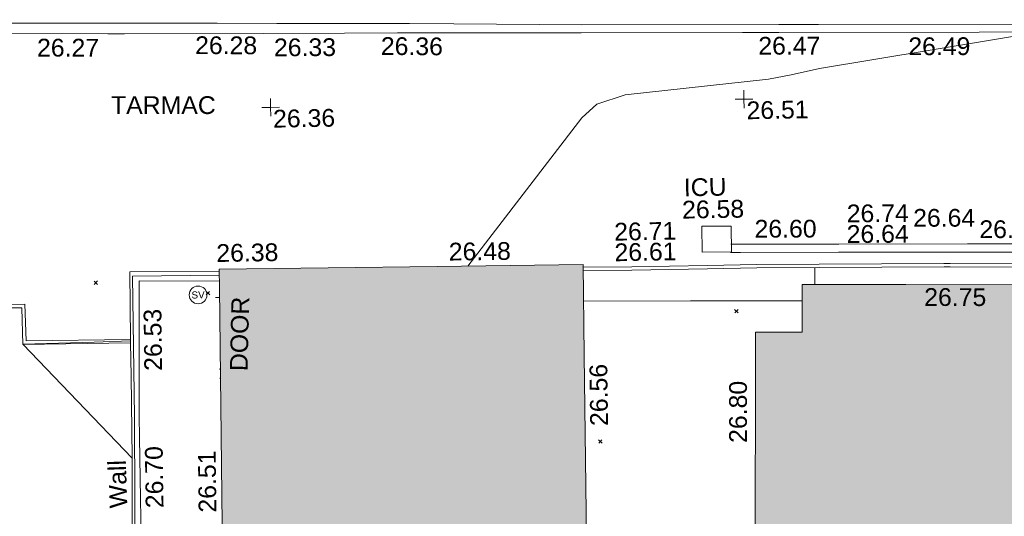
# Model space of a CAD drawing. Header units: millimetres. Extents: x -287732 to 520720, y -103372 to 287754.
# Tile 221 of 256: x 52826 to 73626, y -13047 to -2555. Entities that reach past the tile are written whole.
import ezdxf

# ---------------------------------------------------------------- set-up
doc = ezdxf.new("R2010")
doc.units = ezdxf.units.MM
doc.linetypes.add('IMPORT-UG_ELEC_STREET LIGHTING_QLB2 _2_', pattern=[2700, 1500, -300.0000000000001, 0, -250, 150, -300.0000000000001, 0, -200])
for name, color, linetype, lineweight, true_color in [('00_TOPO_LEVEL_FLOOR', 7, 'Continuous', 9, 0x666666), ('00_TOPO_SERV_STOP_VALVE', 7, 'Continuous', 9, 0x666666), ('00_UAV_BUILDING_OUTLINE', 5, 'Continuous', 9, 0x0000ff), ('00_UAV_CONCRETE', 9, 'Continuous', 9, 0x808080), ('00_UAV_FENCE_2D', 7, 'Continuous', 9, 0x264c2f), ('00_UAV_INT_DOOR', 7, 'Continuous', 9, 0x7f4f3f), ('00_UAV_KERB_BOTTOM', 1, 'Continuous', 9, 0xff0000), ('00_UAV_KERB_TOP', 7, 'Continuous', 9, 0xa500a5), ('00_UAV_LEVEL_SPOT', 7, 'Continuous', 9, 0x666666), ('00_UAV_ROAD_MARKING_YELLOW_CONTINUOUS', 40, 'Continuous', 9, 0xffbf00), ('00_UAV_SERV_IC', 5, 'Continuous', 9, 0x0000ff), ('00_UAV_WALL', 7, 'Continuous', 9, 0x7c00a5), ('01_DTM_CONTOUR_MNR', 7, 'Continuous', 9, 0xa5a552), ('12333-PUM-2D-U-0001-C01 - Rev2_REVIT IMPORT_dwg', 7, 'Continuous', 9, 0x767676), ('A_RHA_Line', 7, 'Continuous', 9, 0x00a600)]:
    doc.layers.add(name, color=color, linetype=linetype, lineweight=lineweight, true_color=true_color)
for name, color, linetype, lineweight in [('00_UAV_SURVEY_TEXT', 7, 'Continuous', 9), ('A_RHA_Detail', 7, 'Continuous', 9), ('GEN-TEXT', 7, 'Continuous', 9)]:
    doc.layers.add(name, color=color, linetype=linetype, lineweight=lineweight)
doc.styles.add('Swis721 Lt BT', font='swissl.ttf', dxfattribs={"height": 399.9999999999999})
doc.styles.add('Swis721 Lt BT_2', font='swissl.ttf', dxfattribs={"height": 375})

# ---------------------------------------------------------------- blocks, each defined once
blk = doc.blocks.new('12333-PUM-2D-U-0001-C01 - Rev2_REVIT IMPORT_dwg_MSL_FLlvl_SYM-2077245-Site Location Plan Proposed')
at = {"layer": '00_TOPO_LEVEL_FLOOR', "color": 254, "true_color": 0xcccccc}
blk.add_line((-21.76574670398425, 0), (-38.92611017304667, 0), dxfattribs=at)
blk = doc.blocks.new('12333-PUM-2D-U-0001-C01 - Rev2_REVIT IMPORT_dwg_MSL_Node_Linework-2077244-Site Location Plan Proposed')
at = {"layer": '00_UAV_INT_DOOR', "color": 9, "true_color": 0xd4c4bf}
for p, q in [((-456.159126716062, 456.1591267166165), (-530.3860888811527, 530.3860888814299)), ((-460.810160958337, -460.8101609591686), (-530.3860888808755, -530.3860888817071))]:
    blk.add_line(p, q, dxfattribs=at)
blk = doc.blocks.new('12333-PUM-2D-U-0001-C01 - Rev2_REVIT IMPORT_dwg_MSL_Sluice_Valve_SYM-2077246-Site Location Plan Proposed')
at = {"layer": '00_TOPO_SERV_STOP_VALVE', "color": 254, "true_color": 0xcccccc}
blk.add_circle((0, 0), 500.0000000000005, dxfattribs=at)
at = {"layer": '00_TOPO_SERV_STOP_VALVE', "insert": (0, 198.9876086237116), "char_height": 399.9999999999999, "width": 785.1100955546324, "attachment_point": 2, "line_spacing_factor": 1.005061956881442, "style": 'Swis721 Lt BT'}
blk.add_mtext('SV', dxfattribs=at)
blk = doc.blocks.new('12333-PUM-2D-U-0001-C01 - Rev2_REVIT IMPORT_dwg_UAV-2077255-Site Location Plan Proposed')
at = {"layer": '00_UAV_LEVEL_SPOT', "color": 254, "true_color": 0xcccccc, "flags": 128}
for points in [[(0, -500.0000000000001), (0, 0), (-500.0000000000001, 0)], [(500.0000000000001, 0), (0, 0), (0, 500.0000000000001)]]:
    blk.add_lwpolyline(points, dxfattribs=at)
blk = doc.blocks.new('12333-PUM-2D-U-0001-C01 - Rev2_REVIT IMPORT_dwg_MGS62954_T2_Galway_ITM_3d_Rev1-2077680-Site Location Plan Proposed')
at = {"layer": '00_UAV_CONCRETE', "color": 254, "true_color": 0xcccccc}
blk.add_line((533971430.7364225, 725546059.8167948), (533971434.7934394, 725546417.2927902), dxfattribs=at)
at = {"layer": '00_UAV_CONCRETE', "color": 254, "true_color": 0xcccccc, "flags": 128}
blk.add_lwpolyline([(533966538.2496467, 725545795.6826048), (533968801.0900002, 725545759.8640002), (533971156.0369346, 725545719.7894554)], dxfattribs=at)
at = {"layer": '00_UAV_FENCE_2D', "color": 254, "true_color": 0xcccccc, "flags": 128}
blk.add_lwpolyline([(533958852.487515, 725546473.040836), (533957024.0902098, 725546486.8644044), (533957012.0902098, 725543512.8644041), (533956964.0902098, 725539970.8644042), (533956932.0902098, 725536393.8644043)], dxfattribs=at)
at = {"layer": '00_UAV_KERB_BOTTOM', "color": 254, "true_color": 0xcccccc, "flags": 128}
for points in [[(533979161.650004, 725546354.4506675), (533979123.6665002, 725546355.2555), (533976064.6665001, 725546412.2555001), (533974295.6665002, 725546452.2555001), (533974163.5670609, 725546453.8735726), (533970213.6665002, 725546502.2555001), (533969163.9427695, 725546502.1000414), (533967570.0900001, 725546501.8640001), (533966541.8784547, 725546511.1160538)], [(533956957.2708976, 725545150.1752819), (533954750.0900853, 725545156.4598573), (533954739.0900854, 725545931.4598575), (533954384.6355948, 725545933.7946751)]]:
    blk.add_lwpolyline(points, dxfattribs=at)
at = {"layer": '00_UAV_KERB_TOP', "color": 254, "true_color": 0xcccccc, "flags": 128}
for points in [[(533979164.1203519, 725546284.3826109), (533979122.2729885, 725546285.2693148), (533976063.2232285, 725546342.2702421), (533974294.4465829, 725546382.2651917), (533974166.0379704, 725546383.8380556), (533970213.2429878, 725546432.2554367), (533969166.4138654, 725546432.1004068), (533967569.7802527, 725546431.8639535), (533966541.5234038, 725546441.1164148)], [(533956957.4016575, 725545079.0127801), (533954681.073495, 725545086.6774231), (533954670.0701519, 725545861.9129782), (533954341.1724054, 725545864.0794516)]]:
    blk.add_lwpolyline(points, dxfattribs=at)
at = {"layer": '00_UAV_ROAD_MARKING_YELLOW_CONTINUOUS', "color": 254, "true_color": 0xcccccc, "flags": 128}
for points in [[(533953901.0902098, 725551883.8644043), (533956519.0902098, 725551843.8644042), (533958900.2716224, 725551796.8158143), (533960163.09021, 725551771.8644043), (533962964.0902098, 725551719.8644042), (533963898.3373261, 725551696.7712319), (533966605.0902098, 725551629.8644042)], [(533966588.0902098, 725551459.8644043), (533962710.0902099, 725551529.8644042), (533961589.7134928, 725551544.0813805), (533959873.0902098, 725551565.8644042), (533956942.0902098, 725551610.8644042), (533956590.6502153, 725551617.4524843), (533953848.0902098, 725551668.8644042)], [(533966605.0904867, 725551629.8808665), (533970768.4076725, 725551562.2475984), (533971604.4107679, 725551548.9947753), (533976603.727251, 725551469.7426082), (533979982.9529957, 725551416.1730925), (533979993.007997, 725551416.0133522)], [(533979990.8932426, 725551250.1599785), (533979979.7790083, 725551250.3493952), (533974991.5807527, 725551329.4221132), (533970765.7798463, 725551396.4093392), (533969992.2546105, 725551408.1612147), (533966588.0904194, 725551459.8793906)], [(533969671.7796368, 725546940.394353), (533971948.7796368, 725546905.3943529), (533974671.0398197, 725546862.0906725), (533975657.7796367, 725546846.3943529), (533979669.4107661, 725546757.0569149), (533979878.7796367, 725546752.3943529)], [(533979868.0393896, 725546577.9744351), (533975647.5666887, 725546671.9626924), (533974869.7356871, 725546684.3358514), (533971939.1829441, 725546730.9529133), (533969870.4933528, 725546762.7509527), (533969662.1829441, 725546765.9529133)]]:
    blk.add_lwpolyline(points, dxfattribs=at)
at = {"layer": '00_UAV_SERV_IC', "color": 254, "true_color": 0xcccccc, "flags": 128}
blk.add_lwpolyline([(533969064.09, 725546785.8640001), (533969068.09, 725547329.864), (533969685.2734456, 725547325.3258866), (533969681.2734458, 725546781.3258865)], close=True, dxfattribs=at)
at = {"layer": '00_UAV_WALL', "color": 254, "true_color": 0xcccccc, "flags": 128}
blk.add_lwpolyline([(533958851.8601918, 725546349.3616493), (533957163.09021, 725546383.8644043), (533957111.0902098, 725543524.8644042), (533957110.1779188, 725543075.3655095), (533957104.0902098, 725540075.8644043), (533957069.8117431, 725537743.0589273), (533957049.0902098, 725536332.8644042), (533956846.3195018, 725536336.7821875), (533956891.2949068, 725539385.1801562), (533956893.0902098, 725539506.8644043), (533956946.0902098, 725542640.8644042), (533956954.1776496, 725544384.0876042), (533956957.4016575, 725545079.0127801), (533956957.2708976, 725545150.1752819), (533956969.0902098, 725546579.8644043), (533958852.8920211, 725546552.7907574)], dxfattribs=at)
at = {"layer": '01_DTM_CONTOUR_MNR', "color": 254, "true_color": 0xcccccc, "flags": 128}
for points in [[(533964107.891039, 725546577.3588098), (533966571.8498576, 725549663.1358886), (533966888.9109152, 725549947.1447568), (533967493.8535149, 725550133.5656213), (533970526.6546586, 725550413.3452519), (533971007.153995, 725550497.6089522), (533971609.7433146, 725550618.6437466), (533976300.0000002, 725551310.0000004), (533977467.5556727, 725551414.544095), (533977680.0000004, 725551460.0000002), (533978141.3932855, 725551561.1528777)], [(533956946.1056992, 725542644.2031001), (533954680.0000002, 725545090.0000001), (533956186.455569, 725545108.0016085), (533956957.3264204, 725545119.9585303)]]:
    blk.add_lwpolyline(points, dxfattribs=at)
for name, p, xscale, yscale, zscale in [('12333-PUM-2D-U-0001-C01 - Rev2_REVIT IMPORT_dwg_UAV-2077255-Site Location Plan Proposed', (533960000.0000001, 725550000), 0.375, 0.375, 0.375), ('12333-PUM-2D-U-0001-C01 - Rev2_REVIT IMPORT_dwg_UAV-2077255-Site Location Plan Proposed', (533970000, 725550000), 0.375, 0.375, 0.375), ('12333-PUM-2D-U-0001-C01 - Rev2_REVIT IMPORT_dwg_MSL_Sluice_Valve_SYM-2077246-Site Location Plan Proposed', (533958400.0902098, 725546066.8644042), 0.375, 0.375, 0.375), ('12333-PUM-2D-U-0001-C01 - Rev2_REVIT IMPORT_dwg_MSL_FLlvl_SYM-2077245-Site Location Plan Proposed', (533958957.8331282, 725546004.3232087), 4.9492, 4.9492, 4.9492), ('12333-PUM-2D-U-0001-C01 - Rev2_REVIT IMPORT_dwg_MSL_Node_Linework-2077244-Site Location Plan Proposed', (533958929.8331282, 725544394.3232087), 0.1917, 0.1917, 0.1917)]:
    blk.add_blockref(name, p, dxfattribs=dict(xscale=xscale, yscale=yscale, zscale=zscale))
at = {"layer": '00_UAV_BUILDING_OUTLINE', "color": 251, "true_color": 0x666666, "char_height": 375, "width": 1495.902363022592, "attachment_point": 1, "line_spacing_factor": 1.005061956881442, "style": 'Swis721 Lt BT_2'}
for s, insert, rotation in [('26.38', (533958801.0159455, 725547130.4904337), 359.8757901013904), ('26.48', (533963711.5012655, 725547074.6053491), 359.7093879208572), ('26.75', (533973740.1032456, 725545941.8421626), 358.87999528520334), ('26.56', (533966634.242359, 725543151.3589547), 89.70938792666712), ('26.80', (533969561.5328505, 725542745.2259736), 88.94658747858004), ('26.51', (533958331.8519815, 725541465.4208151), 89.7093879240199)]:
    blk.add_mtext(s, dxfattribs=dict(at, insert=insert, rotation=rotation))
at = {"layer": '00_UAV_INT_DOOR', "color": 251, "true_color": 0x666666, "insert": (533959042.0983128, 725544449.9675922), "char_height": 375, "width": 1790.333939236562, "attachment_point": 1, "rotation": 87.70778200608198, "line_spacing_factor": 1.005061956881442, "style": 'Swis721 Lt BT_2'}
blk.add_mtext('DOOR', dxfattribs=at)
at = {"layer": '00_UAV_KERB_BOTTOM', "color": 251, "true_color": 0x666666, "char_height": 375, "width": 1495.902363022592, "attachment_point": 1, "line_spacing_factor": 1.005061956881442, "style": 'Swis721 Lt BT_2'}
for s, insert, rotation in [('26.64', (533972123.2368323, 725547300.3200654), 359.2982249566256), ('26.61', (533967210.0332855, 725546998.4867895), 0.00848520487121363)]:
    blk.add_mtext(s, dxfattribs=dict(at, insert=insert, rotation=rotation))
at = {"layer": '00_UAV_KERB_TOP', "color": 251, "true_color": 0x666666, "char_height": 375, "width": 1495.902363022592, "attachment_point": 1, "line_spacing_factor": 1.005061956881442, "style": 'Swis721 Lt BT_2'}
for s, insert, rotation in [('26.74', (533972131.8979084, 725547735.6497755), 359.29822496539), ('26.71', (533967212.4295342, 725547433.8902861), 0.008485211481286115)]:
    blk.add_mtext(s, dxfattribs=dict(at, insert=insert, rotation=rotation))
at = {"layer": '00_UAV_LEVEL_SPOT', "char_height": 375, "width": 1495.902363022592, "attachment_point": 1, "line_spacing_factor": 1.005061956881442, "style": 'Swis721 Lt BT_2'}
for s, insert in [('26.36', (533960048.475159, 725549946.7845222)), ('26.51', (533970051.8765643, 725549949.1441548))]:
    blk.add_mtext(s, dxfattribs=dict(at, insert=insert))
at = {"layer": '00_UAV_ROAD_MARKING_YELLOW_CONTINUOUS', "color": 251, "true_color": 0x666666, "char_height": 375, "width": 1495.902363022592, "attachment_point": 1, "line_spacing_factor": 1.005061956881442, "style": 'Swis721 Lt BT_2'}
for s, insert, rotation in [('26.27', (533955092.6812521, 725551536.1103362), 358.92606139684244), ('26.28', (533958432.8263323, 725551529.3919672), 358.8680682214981), ('26.33', (533960096.0829414, 725551453.6221458), 359.2729864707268), ('26.36', (533962357.039362, 725551444.131605), 358.58402354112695), ('26.47', (533970327.3241349, 725551309.830877), 359.1295939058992), ('26.49', (533973495.8897955, 725551243.7142078), 359.09182566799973), ('26.64', (533973534.1375263, 725547617.786912), 359.0886580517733), ('26.60', (533970180.6824375, 725547446.302746), 359.10454374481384), ('26.63', (533974928.9258595, 725547353.259844), 359.0838853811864)]:
    blk.add_mtext(s, dxfattribs=dict(at, insert=insert, rotation=rotation))
at = {"layer": '00_UAV_SERV_IC', "color": 251, "true_color": 0x666666, "char_height": 375, "attachment_point": 1, "line_spacing_factor": 1.005061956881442, "style": 'Swis721 Lt BT_2'}
for s, insert, width in [('ICU', (533968698.5983503, 725548344.8028905), 1021.012723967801), ('26.58', (533968653.7701998, 725547874.4238896), 1495.902363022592)]:
    blk.add_mtext(s, dxfattribs=dict(at, insert=insert, width=width))
at = {"layer": '00_UAV_SURVEY_TEXT', "color": 251, "true_color": 0x666666, "insert": (533956634.9125539, 725550296.2671067), "char_height": 375, "width": 2450.430537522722, "attachment_point": 1, "rotation": 358.9508984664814, "line_spacing_factor": 1.005061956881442, "style": 'Swis721 Lt BT_2'}
blk.add_mtext('TARMAC', dxfattribs=at)
at = {"layer": '00_UAV_WALL', "color": 251, "true_color": 0x666666, "char_height": 375, "attachment_point": 1, "line_spacing_factor": 1.005061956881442, "style": 'Swis721 Lt BT_2'}
for s, insert, width, rotation in [('26.53', (533957236.6992401, 725544479.633787), 1495.902363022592, 89.72212560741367), ('26.70', (533957216.542816, 725541577.9469577), 1495.902363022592, 89.88371414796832), ('Wall', (533956453.040534, 725541586.449595), 1130.237340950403, 90.95535914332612)]:
    blk.add_mtext(s, dxfattribs=dict(at, insert=insert, width=width, rotation=rotation))
blk = doc.blocks.new('12333-PUM-2D-U-0001-C01 - Rev2_REVIT IMPORT_dwg-1620468-Site Location Plan Proposed')
at = {"layer": 'GEN-TEXT', "color": 253, "true_color": 0xaaaaaa}
for p, q in [((315129.9948138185, -69527.71151775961), (315200.7054919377, -69457.00083964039)), ((315200.7054919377, -69527.71151775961), (315129.9948138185, -69457.00083964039)), ((317493.9948138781, -69792.71151777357), (317564.7054919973, -69722.00083965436)), ((317564.7054919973, -69792.71151777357), (317493.9948138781, -69722.00083965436)), ((328647.9948138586, -70366.7115176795), (328718.7054919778, -70296.00083956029)), ((328718.7054919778, -70366.7115176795), (328647.9948138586, -70296.00083956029)), ((325726.9948137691, -73065.71151770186), (325797.7054918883, -72995.00083958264)), ((325797.7054918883, -73065.71151770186), (325726.9948137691, -72995.00083958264))]:
    blk.add_line(p, q, dxfattribs=at)
blk.add_blockref('12333-PUM-2D-U-0001-C01 - Rev2_REVIT IMPORT_dwg_MGS62954_T2_Galway_ITM_3d_Rev1-2077680-Site Location Plan Proposed', (-533641079.6498471, -725615854.3561786))

msp = doc.modelspace()

# ---------------------------------------------------------------- hatches: boundary and pattern name
at = {"layer": 'A_RHA_Detail', "true_color": 0xc0c0c0}
h = msp.add_hatch(color=9, dxfattribs=at)
h.paths.add_polyline_path([(-80880.60083809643, -68502.79057078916), (-80400.865924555, -68483.41509113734), (-80400.865924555, -62984.64684185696), (-24474.85765177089, -63009.32043784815), (-24456.14471271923, -50840.30023858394), (-36622.55041039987, -50831.65104353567), (-36622.55041039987, -44228.57792613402), (-50959.0526582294, -44218.38599194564), (-50959.0526582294, -42573.78171514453), (-54563.9325804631, -42571.21897729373), (-54565.69773352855, -45054.17447474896), (-92408.82109321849, -45027.27149621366), (-92411.78875845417, -49201.74309222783), (-100061.9988811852, -49201.74309222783), (-100052.2214449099, -64852.82557838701), (-86120.90825229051, -64852.82557838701), (-86092.1662649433, -62957.90041523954), (-84861.10047608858, -62957.90041523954), (-84854.79052929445, -68240.109737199), (-80870.60226892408, -68240.10973722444)])
h.paths.add_polyline_path([(-137238.9269902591, -68461.9384092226), (-132719.7426408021, -68433.0633692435), (-132847.0731201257, -62850.04282283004), (-130454.6837966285, -62916.63108078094), (-130498.2830220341, -61355.85393642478), (-117581.136331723, -61423.42893438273), (-117492.3908565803, -49183.91309190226), (-125136.5200282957, -49178.47881952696), (-125133.572703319, -45032.61887136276), (-163007.1824077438, -45005.6942194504), (-163007.1824076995, -44090.2963411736), (-163123.8521269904, -44090.21339942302), (-163122.6389897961, -42383.75184302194), (-166563.8543419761, -42383.75184298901), (-166565.034908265, -44044.39824208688), (-193158.4656786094, -44025.49275805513), (-193195.152889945, -62863.65652504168), (-137269.7106414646, -62916.63108078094), (-137254.3708868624, -65679.90523788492)])
h.paths.add_polyline_path([(120310.9497607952, -32334.28230164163), (120312.4652266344, -31610.73011961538), (133451.2244789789, -31638.24899384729), (133469.2230092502, -19717.98315780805), (121295.7536929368, -19692.48606430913), (121319.8434528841, -8190.941560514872), (112277.0825930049, -8172.001674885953), (112263.1770823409, -14811.1234547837), (78285.85310969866, -14739.95861438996), (78292.82277619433, -8167.077575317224), (75241.99098605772, -8160.673431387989), (69355.76844233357, -8152.931592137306), (69353.6659720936, -9156.74635762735), (68372.60878945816, -9154.691552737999), (68372.60878945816, -13705.52853215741), (69333.7233474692, -13707.54156770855), (69325.07112547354, -16249.53369228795), (66623.4489111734, -16249.53369228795), (66619.79243935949, -17995.29925530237), (65989.07757494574, -17995.2992552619), (65985.44262772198, -19730.78799483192), (57152.23993377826, -19712.28702421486), (57127.42535098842, -31559.89463417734), (70277.87165424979, -31587.43801817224), (70277.87165431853, -32271.7414715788), (78263.96947909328, -32285.12944888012), (78266.62661740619, -31019.79372153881), (112335.8856506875, -31091.15111860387), (112335.8856506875, -32317.57330553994), (119781.4233959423, -32333.17321913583)])
h.paths.add_polyline_path([(7503.717409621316, -1791.439263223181), (15482.43097392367, -674.0213231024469), (15484.0826588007, 148.1327206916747), (56188.28042539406, 205.5276654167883), (56155.84326007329, 14338.3166313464), (18016.62665935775, 14236.48149539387), (17967.9025208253, 34313.18372071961), (21727.10644863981, 34324.0692624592), (21708.90974962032, 40608.10218321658), (18009.66447159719, 40608.10218321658), (17995.54603706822, 45483.75063442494), (9770.084204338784, 45420.6329473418), (3966.213879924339, 45446.76585222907), (3984.771235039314, 14176.56786832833), (1023.062455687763, 14176.56786837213), (-276.5134647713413, 14190.52623461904), (-231.6790044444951, 5968.135265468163), (-226.4491536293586, 193.7444677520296), (553.0869992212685, 183.4716499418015), (7477.609307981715, 143.2867586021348), (7488.638446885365, -674.0213231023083)])
h.paths.add_polyline_path([(77755.59663317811, 53.47451145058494), (77729.51881611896, 1699.844979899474), (94464.47132486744, 1659.976083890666), (94606.37913471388, 17991.390236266), (88810.4190114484, 18015.03260816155), (88799.89418497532, 14436.74271609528), (69413.88950349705, 14457.8773889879), (69377.35724448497, 99.62816357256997), (75241.99098605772, 67.32134432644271)])
h.paths.add_polyline_path([(61252.12079701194, 46453.95617366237), (105774.7348988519, 46472.68783506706), (105768.2642198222, 61852.61234306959), (92285.13876309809, 61852.61234306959), (92308.59670399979, 65784.30757140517), (96107.4668000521, 65767.60445243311), (96059.68081117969, 75209.20847378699), (101084.8427276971, 75071.88872764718), (104988.0046543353, 74765.36560406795), (108403.6894220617, 74363.8408943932), (112009.2703903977, 73787.25420861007), (115645.3524815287, 73049.69667206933), (116890.8108051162, 72761.69136252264), (120208.9929833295, 71893.18353872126), (120865.241739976, 71703.68484519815), (124135.6329506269, 70669.67317906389), (127435.6253142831, 69480.50055823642), (127820.4368670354, 69394.93141813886), (128274.3081769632, 69331.69585753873), (128731.8791144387, 69306.66104516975), (129189.9401488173, 69320.00258290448), (129645.2782985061, 69371.62688826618), (130094.6997111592, 69461.17185603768), (130535.0520071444, 69588.00939074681), (130963.246434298, 69751.24981927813), (131376.2795165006, 69949.74812590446), (131771.2541232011, 70182.11198903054), (132162.5575600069, 70460.5404660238), (132496.0921583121, 70741.69081113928), (132820.871367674, 71064.98072578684), (133117.4593294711, 71414.31364272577), (133383.77568926, 71787.23923950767), (133616.5473239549, 72178.5372844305), (133817.1647262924, 72590.54524898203), (133982.6025969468, 73017.89547513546), (134111.7005086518, 73457.59040801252), (134203.5529320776, 73906.54590458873), (134257.5155883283, 74361.61286216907), (134272.5462649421, 74819.5993153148), (134250.5259875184, 75277.29281745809), (134189.6227572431, 75731.48297747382), (134090.9274700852, 76178.98397757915), (133955.1324028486, 76616.65691993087), (133783.1900598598, 77041.43184345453), (133576.3064937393, 77450.32925647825), (133335.932843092, 77840.48103920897), (133063.7551572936, 78209.15055532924), (132761.6825665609, 78553.75185442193), (132431.8338935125, 78871.8678050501), (132076.5227905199, 79161.26705197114), (131698.2415080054, 79419.91966861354), (131299.6434187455, 79646.01139197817), (131093.5942456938, 79746.34209763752), (132146.0467355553, 83110.22226145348), (122787.7632953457, 86282.54285518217), (121604.3555412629, 82800.3591886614), (117095.9864227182, 83870.84033785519), (116841.9598400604, 83526.35449572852), (116120.5435466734, 91221.93611972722), (110237.7341284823, 91274.27491021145), (110194.3680786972, 90435.39030214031), (104988.0046543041, 90486.49901390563), (104973.2761846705, 94309.82427956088), (103746.1314668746, 94309.8242795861), (103839.9937121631, 122852.1474271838), (96365.09202306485, 122931.9599470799), (96350.3400238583, 123952.4168585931), (104555.5505249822, 123902.1925226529), (104607.3234458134, 120248.5396156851), (125502.5015002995, 120134.1933400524), (125662.0200253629, 137657.3796882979), (114479.5865733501, 137699.2256881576), (114382.306264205, 129149.9458158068), (104644.159003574, 129187.9975073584), (104577.9931702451, 126217.3903144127), (101184.4926406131, 126159.1566967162), (101264.6166812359, 135959.2655565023), (89967.23178808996, 135988.8856164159), (89927.63362986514, 125823.6463181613), (93630.53562302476, 125840.7948842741), (93580.65688892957, 122931.9599470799), (88697.38835376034, 122904.7310126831), (88679.3898954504, 95739.09143775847), (86378.25848996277, 95739.09143775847), (86378.18187189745, 96178.1008337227), (83279.50743284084, 96200.92083327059), (83273.62493422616, 95735.74732133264), (70169.67509619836, 95733.22421950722), (70166.26842742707, 96272.07409347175), (66674.99731294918, 96257.14073655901), (66654.74538556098, 95755.71092136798), (65784.77231079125, 95755.71092136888), (65887.65094984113, 117470.630565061), (53473.3427162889, 117487.9046429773), (53434.44066309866, 98570.46349063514), (40649.41626916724, 98570.46349063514), (40610.16711559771, 94406.01479078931), (38853.82372868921, 94410.36303440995), (38848.65589191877, 89463.65332729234), (40612.46601912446, 89518.45976927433), (40665.38257362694, 86257.73741128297), (38372.19584460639, 86305.72309285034), (38369.79374539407, 76901.0507917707), (50937.9512507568, 76944.40198294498), (50922.88567286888, 74598.78180889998), (56484.9061132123, 74588.85093771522), (56484.9061132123, 75194.85181995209), (92465.4037153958, 75233.0258166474), (92645.92783662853, 71766.64845094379), (89810.55521366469, 69362.83965827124), (85313.16173974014, 69360.94750420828), (85313.16173974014, 66907.4050808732), (75210.14498263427, 66903.15451589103), (75210.14498263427, 63815.70944550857), (70819.40014309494, 63815.70999200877), (70819.21601505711, 64253.35708059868), (69456.83415683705, 64253.35708059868), (69455.7195737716, 66901.99623166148), (61303.32856759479, 66898.5668068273), (61304.56054988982, 63970.32021231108), (70500.41048208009, 63970.32021219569), (70500.4088543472, 61852.59006207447), (61245.6438848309, 61848.69637488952), (61252.03558504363, 46656.49344428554)])
h.paths.add_polyline_path([(-17153.16561239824, 48569.32684293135), (-17153.16561224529, 60770.38083685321), (-29362.88357759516, 60774.70428694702), (-29362.88357759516, 67399.20394580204), (-43507.24466814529, 67405.01911303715), (-43488.5313307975, 69093.07334175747), (-45766.41866231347, 69109.32868388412), (-45794.3462003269, 67405.01911303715), (-47272.11273194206, 67404.2124544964), (-47272.44887633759, 66454.91798908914), (-86004.56386332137, 66468.63299519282), (-86006.66970787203, 60521.58362721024), (-92662.87722510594, 60521.58362721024), (-92665.2138765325, 50184.35611932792), (-79752.0168396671, 50179.78309939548), (-79752.016597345, 48591.4932381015), (-17157.7163123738, 48569.32845417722)])
h.paths.add_polyline_path([(-201056.4185878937, 48628.75479108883), (-138377.9751621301, 48634.64535779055), (-138377.9751621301, 50133.28201003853), (-125467.710581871, 50134.49626164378), (-125468.6909603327, 60566.1903686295), (-132186.8595614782, 60565.86652591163), (-132187.4203588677, 66533.0197876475), (-170643.3098734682, 66805.61809689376), (-170643.3098732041, 67738.78475848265), (-200340.0100486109, 67488.93693764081), (-200348.7171487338, 60827.78025104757), (-201057.5650552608, 60827.71357558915), (-201056.6510294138, 51102.04313372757)])
h.paths.add_polyline_path([(-240051.5126725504, 54769.19491160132), (-239444.490259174, 54811.10754483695), (-239186.5396223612, 54841.92927608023), (-238764.8191577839, 54940.98166103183), (-238382.4735933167, 55122.46891388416), (-237990.3402229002, 55354.87497234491), (-237269.2031023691, 55936.21515020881), (-237032.4836384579, 56225.56611516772), (-236793.0039602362, 56569.31473944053), (-236554.5880578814, 57004.26389721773), (-236432.7219585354, 57267.46508908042), (-236300.081527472, 57753.26238983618), (-236250.7285154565, 58017.17885684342), (-236235.6490609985, 58516.21786804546), (-236233.2538429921, 58987.85640053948), (-236213.7029795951, 59823.48083769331), (-236363.8287855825, 59820.86038205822), (-236634.0279869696, 60698.06075827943), (-236391.9547756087, 61432.19726339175), (-236225.4740089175, 61435.10319600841), (-236201.6036569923, 62637.68779596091), (-232563.5271750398, 62639.28734435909), (-232563.5271750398, 63049.03842404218), (-232732.1945866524, 63049.15302218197), (-232860.1521277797, 63457.95890274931), (-232731.606808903, 63914.24862697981), (-232560.8209656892, 63914.24862697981), (-232515.1276847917, 70598.00033009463), (-240628.6947849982, 70598.85496273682), (-240629.7923196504, 72350.98321577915), (-246412.6011212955, 72347.36085933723), (-246412.6011212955, 70616.45923936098), (-254449.5805725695, 70618.60952619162), (-254454.637144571, 70754.06491720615), (-254469.7140363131, 73191.66276250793), (-263883.2532625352, 73267.83063688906), (-263902.4181505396, 68260.74348553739), (-263714.8217520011, 68259.82096572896), (-263552.9672900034, 67819.65434396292), (-263719.0883117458, 67392.2068408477), (-263913.6298699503, 67392.20684284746), (-263956.7001913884, 58633.76423459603), (-260181.1963171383, 58611.22607638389), (-260192.3146983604, 56354.25111579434), (-257184.684388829, 56339.46086021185), (-257213.4419957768, 57092.93866021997), (-257338.5163846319, 57093.27331223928), (-257471.0109294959, 57531.74572308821), (-257338.5163845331, 58062.22513696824), (-257203.4956297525, 58064.06881289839), (-257173.5751889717, 58598.54056692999), (-256478.2273617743, 58575.27357994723), (-256478.2273617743, 58788.51859473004), (-256013.0091299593, 58911.92701534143), (-255397.0786664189, 58780.99767617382), (-255397.0786664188, 58595.982422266), (-243809.885361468, 58585.92793201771), (-243805.3570672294, 58352.04527760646), (-243740.939469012, 57884.52572680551), (-243619.0830608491, 57421.84877545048), (-243424.3877545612, 56943.65915412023), (-243247.1437899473, 56608.24157713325), (-243003.0710579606, 56249.99021479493), (-242732.2093200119, 55932.75703082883), (-242371.7230178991, 55603.12658811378), (-242141.255125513, 55424.88676767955), (-241804.9643037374, 55216.88439822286), (-241529.4640827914, 55077.02869055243), (-241100.6275144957, 54917.18295003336), (-240836.2134980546, 54840.82833176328), (-240453.4486195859, 54788.60784130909), (-240218.9578693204, 54777.28227442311)])
h.paths.add_polyline_path([(40276.69022552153, 59895.36417752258), (40328.62676029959, 69196.9439153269), (36588.99968785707, 69217.8245910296), (36619.46637569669, 74674.25962428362), (32264.36460078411, 74687.02318924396), (32233.48293867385, 69156.26826306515), (11916.69390495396, 69269.70959686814), (11966.66200111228, 78218.75165974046), (29087.509017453, 78123.15526808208), (29143.44567205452, 88141.1370047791), (15719.348796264, 88216.09212953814), (15732.60379610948, 90589.9978889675), (4594.294101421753, 90652.19003489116), (4525.129359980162, 78265.12250449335), (10096.76365553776, 78234.01258731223), (10077.43887221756, 74773.03821910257), (4547.641142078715, 74803.91453678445), (4465.579974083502, 60107.1600234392), (19125.89094760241, 60025.30234268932), (19139.86249374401, 62527.53804644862), (31738.59196305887, 62457.19146404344), (31724.55430858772, 59943.11609815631), (38369.79364225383, 59906.01157293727)])
h.paths.add_polyline_path([(-246083.0241259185, 72334.29150213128), (-246083.0594797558, 72334.30275087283), (-246208.2905500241, 72334.29150213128)])
h.paths.add_polyline_path([(-114575.3004830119, 112178.0758695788), (-114575.3246435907, 112178.0758695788), (-114707.2752166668, 115801.5811617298)])
h.paths.add_polyline_path([(-154699.9178765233, 101760.4080976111), (-114382.050333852, 101776.0542914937), (-114382.050333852, 106926.9360164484), (-113755.641395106, 106927.1792101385), (-113757.5507412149, 111847.2721531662), (-114431.6837526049, 111847.2721531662), (-114431.8097758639, 112178.0758695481), (-114575.3004830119, 112178.0758695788), (-114578.9984943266, 121707.2390833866), (-123056.9849702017, 121707.2390833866), (-123068.8201032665, 156452.7036899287), (-119381.2340625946, 156454.1348067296), (-119381.2340625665, 160165.8597952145), (-115501.031452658, 160167.3662801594), (-115503.3750945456, 166206.5793118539), (-132411.7987151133, 166599.6604729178), (-132411.8243278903, 166665.6603411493), (-135275.0124468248, 166664.5490317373), (-135275.0124468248, 166628.1883101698), (-135911.3205076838, 166628.1944502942), (-135911.3479256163, 166352.1604668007), (-152521.1633846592, 166345.7146753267), (-152518.3680955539, 159142.6836790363), (-150699.3133726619, 159117.9265656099), (-150758.5477087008, 122560.691203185), (-151059.2005266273, 122560.691203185), (-151061.0981347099, 121302.4374932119), (-154138.3148337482, 121372.6012653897), (-154138.3148337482, 121865.1834517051), (-154704.3888425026, 121867.2611370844), (-154688.5451973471, 119352.3937021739), (-154745.5933227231, 119352.3715636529), (-154745.5763474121, 118722.1532660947), (-160794.1544526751, 118748.7442832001), (-160794.1544526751, 119410.5425977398), (-163852.1622693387, 119422.408321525), (-163855.0715294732, 118762.2003111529), (-167568.6765459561, 118778.5256058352), (-166634.6619849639, 124395.1277019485), (-166930.050559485, 124500.0918161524), (-167568.6765459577, 124707.6250903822), (-168028.2173235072, 124841.3808647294), (-168630.5006276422, 124991.3056740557), (-169238.2056069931, 125117.4693074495), (-169850.3952285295, 125219.6772876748), (-170466.1255403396, 125297.7720169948), (-171089.11025998, 125351.8553033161), (-171704.4065937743, 125381.1774255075), (-172325.0479971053, 125386.3595015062), (-172782.2248668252, 125374.5832362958), (-173401.7764235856, 125337.4554476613), (-174109.844898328, 125263.4341236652), (-174634.1213722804, 125190.4100126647), (-175245.0145766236, 125080.719099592), (-176047.1958093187, 124895.7675260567), (-176665.4852587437, 124724.7228134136), (-177045.3001228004, 124609.1129151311), (-177631.5127792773, 124405.2077276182), (-176665.4852586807, 118818.5158794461), (-177558.9402083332, 118822.4435768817), (-177662.2853368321, 125263.4341236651), (-176365.3912351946, 126542.9270807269), (-159462.2970490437, 126319.910391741), (-157057.7396790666, 128609.0850976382), (-157060.6673204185, 136153.1661957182), (-158638.8016610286, 137740.2441626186), (-159352.3735831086, 137740.2441626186), (-161634.4140634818, 140201.1078539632), (-168727.9404945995, 140256.8191146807), (-171035.0401161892, 137942.8847305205), (-174184.1459014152, 137942.8847305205), (-176460.1167434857, 140292.2858551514), (-177341.6856934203, 140292.2858551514), (-177341.7113613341, 140358.4281613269), (-183428.5803825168, 140356.0660244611), (-185921.6385985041, 137917.4639994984), (-185921.6385985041, 131757.3091155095), (-186906.8767412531, 131756.9267733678), (-187725.3914540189, 130809.9989183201), (-187724.058890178, 127376.1828148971), (-186481.0281350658, 126304.5577463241), (-186479.4846754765, 122327.2959175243), (-185176.2828158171, 121059.4673825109), (-180304.1129154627, 121059.4673824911), (-180304.1136492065, 118802.0484409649), (-193555.3706955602, 118802.0484409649), (-193555.368699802, 133117.8341649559), (-192593.6442938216, 133118.2073819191), (-192593.6442938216, 134200.8158367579), (-192224.6284783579, 134200.9592041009), (-192225.5653014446, 136615.0101267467), (-192595.0012460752, 136615.0101267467), (-192595.4357332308, 137734.4745165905), (-193589.2709668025, 137734.4746851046), (-193589.2685988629, 147474.570583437), (-193163.2062206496, 147492.8644732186), (-192765.7252967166, 147531.087133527), (-192359.9383250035, 147589.5931622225), (-192199.8207947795, 147616.5827294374), (-191882.7548926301, 147682.9245600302), (-191568.5380070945, 147761.6632019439), (-191257.654638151, 147852.677242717), (-190828.6072909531, 148002.2045655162), (-190647.7999969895, 148070.9514233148), (-190349.7690789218, 148197.8750094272), (-190056.9509284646, 148336.4013817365), (-189769.797051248, 148486.3169427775), (-189405.3590254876, 148698.0567944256), (-189132.906026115, 148873.2749095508), (-188867.542109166, 149059.0543929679), (-188609.6764469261, 149255.1087866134), (-188354.9814055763, 149465.3525772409), (-188079.6339208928, 149713.879248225), (-187884.9836199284, 149901.8220103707), (-187545.928247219, 150265.8040604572), (-187446.29984479, 150378.3960832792), (-187241.3270201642, 150629.2310214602), (-187046.3599558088, 150887.9197697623), (-186861.6992771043, 151154.0634500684), (-186546.1373636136, 151669.829875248), (-186524.4196769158, 151707.0632450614), (-163675.2898318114, 151669.829875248), (-163687.5843045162, 148134.07679455), (-157303.6541541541, 148136.492106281), (-157303.6541541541, 155759.91501608), (-157557.4317586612, 155765.0384228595), (-157555.9168973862, 166678.0466575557), (-187009.2021991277, 166699.7464767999), (-187013.0952111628, 162054.4009359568), (-188707.17754695, 162044.5925187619), (-188705.9961892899, 155021.5333641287), (-188737.9999316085, 154650.5326604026), (-188799.0133969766, 154283.1866125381), (-188857.2045401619, 154035.4341107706), (-188966.1106131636, 153679.3368924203), (-189102.6200311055, 153332.8820747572), (-189265.8911675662, 152998.2056672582), (-189454.9174011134, 152677.371060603), (-189645.2484685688, 152421.3220123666), (-189916.9563410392, 152104.2450531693), (-190212.7041973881, 151809.4634871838), (-190530.6686598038, 151538.7947471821), (-190868.8893671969, 151293.9075915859), (-191225.281078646, 151076.3118324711), (-191597.6465194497, 150887.3490191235), (-192092.8415776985, 150682.5621956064), (-192519.2468154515, 150561.8451365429), (-192903.8930791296, 150482.240889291), (-193187.215491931, 150440.8868273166), (-193594.1866364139, 150407.1257787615), (-193594.5952989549, 151459.9895227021), (-205369.2399268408, 151455.4201247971), (-205354.4523517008, 113350.0822379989), (-207187.1580384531, 113349.3710182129), (-207184.3024929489, 105991.0636522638), (-205312.8748221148, 105991.1901500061), (-205311.2362476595, 101769.6553082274), (-175488.6451201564, 101781.2285901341), (-175488.6451201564, 110889.6985621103), (-154703.4627663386, 110897.5679794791), (-154700.2792295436, 102691.5597281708)])
h.paths.add_polyline_path([(193735.9435693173, 113047.8274774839), (208865.0938716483, 114991.0266430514), (208976.1154123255, 114126.6471160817), (216447.8967332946, 115086.3281915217), (216038.7305308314, 118271.9702413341), (232648.5073383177, 120405.3421626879), (233425.993615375, 114352.0734369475), (240632.2017567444, 115277.6440988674), (239854.8412683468, 121329.9334727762), (256406.8682407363, 123455.8879629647), (257091.7572256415, 118089.1198988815), (264572.2871227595, 119040.8180953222), (261877.8350555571, 138524.7609215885), (259178.7147038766, 138221.6086035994), (259197.3483655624, 137439.0084132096), (254686.1480587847, 136897.0007612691), (255412.6810205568, 131314.8303176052), (240852.7447969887, 129522.4514056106), (239771.0426543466, 137918.8519126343), (240649.5822431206, 138010.1984551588), (240062.3063116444, 142776.6750342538), (239165.7694642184, 142685.0143484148), (237630.9646614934, 151018.3171732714), (266172.8791088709, 154560.7889781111), (271297.1876944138, 142612.4006970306), (276531.7397502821, 144861.098714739), (274941.5029779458, 148527.9037281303), (302074.5307653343, 160134.9084326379), (300215.9323773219, 164320.1841173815), (301528.1613272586, 164907.0997989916), (300405.1237791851, 167477.8916353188), (299016.6944531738, 166945.7181824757), (295626.7488506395, 174518.754428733), (294333.0289184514, 177537.1551681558), (287288.8475947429, 174518.754428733), (289427.6893504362, 169661.0163463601), (272956.7816584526, 162557.1203578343), (271943.2187787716, 164897.4305293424), (267016.3118217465, 162764.0369715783), (268502.3094164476, 159357.0430143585), (265200.4029574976, 157946.4096681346), (226856.416695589, 153146.7821792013), (227510.3041274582, 148852.0205334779), (228280.9873165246, 141179.0007483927), (227302.3544112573, 141050.281300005), (227895.3788235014, 136433.1758633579), (228748.5501749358, 136523.8855003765), (229602.3077302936, 128023.7667641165), (217691.2359889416, 126493.8999679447), (217642.3600127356, 126874.433267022), (215138.5007311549, 126552.8357430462), (215194.9980427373, 126112.965074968), (215015.6132226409, 126089.924757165), (214840.9672575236, 127449.66446064), (192258.7012018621, 124549.1816390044), (193486.3576426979, 114991.0266430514)])
h.paths.add_polyline_path([(-78076.24187439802, 117605.5188722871), (-78076.23951902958, 117610.0871211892), (-78070.318122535, 129485.7330792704), (-74723.15926543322, 129478.385255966), (-74723.15926543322, 125435.7860624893), (-48015.64546086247, 125380.0246061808), (-47996.55031653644, 135872.5822179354), (-61198.15919578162, 135901.5630078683), (-74714.72264144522, 135923.5088764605), (-74723.6287602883, 131865.2975510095), (-78070.318122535, 131872.642169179), (-78062.97909487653, 149549.7689430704), (-58292.26570492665, 149541.5607197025), (-58292.26570491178, 148946.2407608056), (-37707.70924046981, 148937.6946533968), (-37703.30827430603, 159740.0672041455), (-44148.26955755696, 159742.7429641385), (-44148.26955755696, 162961.3319174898), (-49829.95437583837, 162961.3319174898), (-49830.92144130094, 160632.0129326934), (-78494.09026625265, 160643.9130440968), (-78494.09026625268, 161615.1537738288), (-78739.225852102, 161615.2555472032), (-78691.7919454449, 168187.9195488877), (-90844.57645036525, 168126.8149079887), (-90962.52567694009, 152686.7636277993), (-89064.97866809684, 152685.9758215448), (-89079.54115380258, 117610.0871211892), (-78374.80218507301, 117605.6428258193)])
h.paths.add_polyline_path([(69254.82576126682, 129235.9722870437), (69259.97086178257, 136167.789247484), (86068.0992678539, 136131.0235193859), (86008.66431381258, 164703.3084147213), (58789.63167882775, 164723.511581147), (58789.63167882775, 170119.2062865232), (54460.1632489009, 170122.4198087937), (54457.21717773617, 166153.279245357), (47042.2151650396, 166158.7829869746), (47041.10931533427, 164668.9097040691), (39173.27935198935, 164674.7495545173), (39172.83712618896, 164078.9539098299), (17014.87910992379, 164095.4005254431), (17002.38841206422, 147267.1142245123), (12659.63471563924, 147267.1142245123), (12653.60087534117, 139137.9291796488), (17031.41608901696, 139134.6797717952), (17024.5879174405, 129935.3194463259), (39191.34773726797, 129918.8662983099), (39191.34773726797, 129258.2867272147), (69014.0340609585, 129236.1510132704)])
h.paths.add_polyline_path([(39265.62356917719, 139467.8223435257), (33050.91021530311, 139484.1586867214), (33087.56357182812, 153427.9220784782), (39277.60130889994, 153411.6505991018), (39277.60130890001, 152830.3127277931), (43058.29603858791, 152820.3745823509), (43024.83899408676, 140092.5601633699), (39267.2657899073, 140092.5601633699)])
h.paths.add_polyline_path([(1979.548949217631, 189123.2414339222), (18699.10403225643, 189180.0465563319), (18678.46874730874, 195253.6675675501), (24349.02704561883, 195272.9334348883), (24334.96888372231, 199550.7690688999), (28829.78348974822, 199566.0403168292), (28798.3577216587, 208815.6446464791), (24334.949615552, 208806.151404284), (24333.90624841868, 209113.2475694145), (16811.59093053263, 209087.6903002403), (16806.58456499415, 208843.5909093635), (6772.293057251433, 208809.4991440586), (6797.166076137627, 201488.5780549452), (-8471.058649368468, 201436.7038490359), (-8471.058649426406, 200429.0172028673), (-11856.09020770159, 200417.5164702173), (-11823.72827009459, 190892.3684138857), (-7614.729360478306, 190906.6685966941), (-7614.729360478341, 190170.8290169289), (-4608.619189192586, 190169.2993656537), (-4608.238782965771, 190916.8832264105), (1973.379031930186, 190939.2444180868), (1977.122761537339, 189837.3456693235)])
h.paths.add_polyline_path([(-20506.22133143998, 190640.0286460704), (-20122.28942212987, 206347.1214480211), (-41550.34215551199, 207015.2557957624), (-41462.26177903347, 210449.6195896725), (-31391.41053372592, 210152.0276719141), (-31078.64493155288, 223862.5743669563), (-44305.08575743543, 224230.7972280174), (-44490.79956591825, 211865.5542346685), (-47510.12209648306, 211942.9901385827), (-47722.57925071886, 203659.0205614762), (-47076.06680548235, 203635.3001465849), (-47175.4684425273, 199531.9403872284), (-46801.21126120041, 199520.4703269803), (-46873.68175963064, 195478.5899481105), (-44600.40472248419, 195425.2559779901), (-44685.88459507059, 192243.2795180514), (-38073.99929115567, 192135.6564362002), (-38104.39995468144, 191126.972250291), (-21537.79264466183, 190668.5723412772)])
h.paths.add_polyline_path([(16801.02360973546, 195961.500137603), (9656.615133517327, 196015.1086063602), (9643.838150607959, 199513.9922857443), (11631.77992468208, 199485.8321209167), (11631.7920940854, 203322.2460456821), (16806.58456511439, 203391.4855728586), (16801.0407710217, 195984.4293109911)])
h.paths.add_polyline_path([(122084.9264926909, 200536.2570557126), (122088.1805162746, 206386.1947929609), (125211.1061638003, 206386.1947929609), (125211.1162733, 206645.8932837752), (126202.7098976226, 206645.8932838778), (126203.0204769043, 207041.0477229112), (130401.4034741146, 206979.0758390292), (130444.2691124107, 209883.280297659), (126202.8383603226, 209945.8832030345), (126203.0204769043, 214624.1281189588), (127364.791950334, 214624.1281190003), (127365.2106673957, 225380.2058567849), (126159.8599207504, 225380.2527798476), (126207.4133336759, 241475.3410923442), (119482.5411291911, 241495.8747898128), (119479.2041949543, 246182.0096278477), (109943.9121324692, 246175.2196735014), (109953.2702601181, 233033.381429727), (115000.5285021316, 233033.3814296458), (114999.579292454, 208653.4991933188), (112026.3032630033, 208653.4991933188), (112024.3519988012, 200538.6761891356), (122024.6079402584, 200536.2715596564)])
h.paths.add_polyline_path([(30087.05071580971, 200986.75440713), (38030.67179071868, 201028.6865660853), (38030.67179071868, 202922.9731660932), (38109.89531492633, 202923.3913649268), (38067.25569096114, 208827.6066631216), (38013.35839378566, 208827.6672237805), (38012.38630971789, 209012.5383931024), (30044.90685988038, 208970.480297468), (30076.83023715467, 202922.9203834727)])
h.paths.add_polyline_path([(195986.2599417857, 205661.5722736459), (202896.8751332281, 206052.0074670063), (202676.8862551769, 209945.7611691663), (195766.2710618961, 209555.3259759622)])
h.paths.add_polyline_path([(-91652.40581580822, 206392.6172135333), (-79454.24421187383, 206432.5105635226), (-79629.29258199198, 238245.6998510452), (-68904.21147484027, 238215.095164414), (-68918.55832832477, 246312.9061543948), (-68918.56040493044, 246314.0782553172), (-68756.515268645, 246312.9061543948), (-68755.20581930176, 246638.9786699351), (-79620.07671794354, 246651.3624133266), (-79606.5628449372, 247343.5411849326), (-82154.50636787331, 247318.0695596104), (-82154.50636787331, 247488.1275895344), (-91640.64698348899, 247472.5371040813), (-91638.72040628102, 246846.4753752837), (-131470.3702759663, 246641.42150215), (-131470.3702759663, 250159.5419305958), (-142857.1087886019, 250176.7939677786), (-142864.0554935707, 246220.0701029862), (-165118.8027587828, 246272.3986783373), (-165040.0492656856, 253907.936045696), (-178677.4727934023, 253929.5079730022), (-178699.5521575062, 238176.7234097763), (-138599.3373496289, 238209.4781454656), (-138548.4479938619, 206627.5237025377), (-126646.6702863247, 206572.2299428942), (-126666.6805510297, 234825.8818836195), (-124962.7180531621, 234825.9534805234), (-124969.0241559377, 234688.4891474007), (-91595.61129713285, 234664.3133306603), (-91650.87307429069, 207155.5994723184)])
h.paths.add_polyline_path([(142123.7078574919, 209113.5383730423), (152768.4446292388, 209127.3137314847), (152745.2992288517, 227012.63380935), (142100.5623961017, 226998.8584508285), (142121.8067345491, 210582.5602643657)])
h.paths.add_polyline_path([(168998.8561129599, 209274.9592350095), (169026.8416078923, 226860.3446540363), (161686.6780314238, 226876.6646907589), (161647.6783165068, 209291.3037608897), (168846.6177107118, 209275.2977201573)])
h.paths.add_polyline_path([(49761.46820719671, 218476.5678095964), (49794.00484360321, 223316.1680811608), (41274.07755982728, 223363.4010619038), (41273.58999769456, 223290.8795634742), (32187.30576796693, 223351.9666549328), (32202.10532419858, 225553.2987454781), (20081.83724695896, 225634.7833114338), (20035.26675877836, 218707.7438801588), (31566.33951793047, 218630.2204881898), (31566.12891731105, 218598.8950898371), (49750.1971391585, 218476.6435849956)])
h.paths.add_polyline_path([(162361.9830851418, 234154.05208666), (162366.6425722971, 241589.9129272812), (135261.102696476, 241630.986197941), (135249.088870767, 234197.8735112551), (160249.0277027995, 234157.4671671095)])
h.paths.add_polyline_path([(176458.8604389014, 246709.5724700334), (176516.2484477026, 252173.1529804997), (168884.2833866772, 252253.3171281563), (168934.86529241, 257068.9279575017), (164355.0504715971, 257117.0331241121), (164296.1746742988, 251511.808811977), (164416.8965511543, 251510.5407811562), (164367.8024342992, 246836.573754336), (171460.1142273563, 246762.0779818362)])
at = {"layer": 'A_RHA_Detail', "true_color": 0xff0000}
h = msp.add_hatch(color=1, dxfattribs=at)
h.paths.add_polyline_path([(57133.95952019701, -15524.95938396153), (64822.46909210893, -15429.7618910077), (64727.12120221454, -7729.105699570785), (57038.6116303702, -7824.303192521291), (57105.35882369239, -13215.05896651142)])
h.paths.add_polyline_path([(108853.3350618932, -10077.34127506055), (108860.5865792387, 423.7879212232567), (101461.8787905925, 433.5491335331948), (101461.8787904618, -2673.323457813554), (105723.1858153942, -2678.940452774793), (105723.1858153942, -10073.21530337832), (106674.544423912, -10074.46932627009)])

# ---------------------------------------------------------------- linework, layer by layer
at = {"layer": 'A_RHA_Line', "color": 7}
for p, q in [((61644.15865138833, -7767.27828721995), (57038.61163037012, -7824.303192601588)), ((57038.61163037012, -7824.303192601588), (57043.47437591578, -8217.036906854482)), ((64727.12120218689, -7729.10569955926), (61644.15865138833, -7767.27828721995)), ((64750.84217419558, -9644.90109794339), (64727.12120218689, -7729.10569955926)), ((57043.47437591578, -8217.036906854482), (57105.3588237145, -13215.05896106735)), ((69355.77804915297, -8148.344873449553), (69353.66597194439, -9156.746357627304)), ((71545.68564763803, -8152.931592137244), (69355.77804915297, -8148.344873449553)), ((76545.55099674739, -8163.403712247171), (71545.68564762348, -8152.931592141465)), ((68372.60878950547, -9154.691552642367), (68370.89345266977, -9973.671197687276)), ((69353.66597194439, -9156.746357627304), (68372.60878950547, -9154.691552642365)), ((64812.74480476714, -14644.39167004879), (64750.84217419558, -9644.90109794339)), ((68370.89345266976, -9973.67119768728), (68363.07719261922, -13705.50856819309))]:
    msp.add_line(p, q, dxfattribs=at)

# ---------------------------------------------------------------- block references
at = {"layer": '12333-PUM-2D-U-0001-C01 - Rev2_REVIT IMPORT_dwg', "color": 254, "linetype": 'IMPORT-UG_ELEC_STREET LIGHTING_QLB2 _2_', "true_color": 0xffd4d4, "rotation": 0.9999999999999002}
msp.add_blockref('12333-PUM-2D-U-0001-C01 - Rev2_REVIT IMPORT_dwg-1620468-Site Location Plan Proposed', (-261895.0770586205, 55869.5817132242), dxfattribs=at)

doc.saveas('drawing.dxf')
